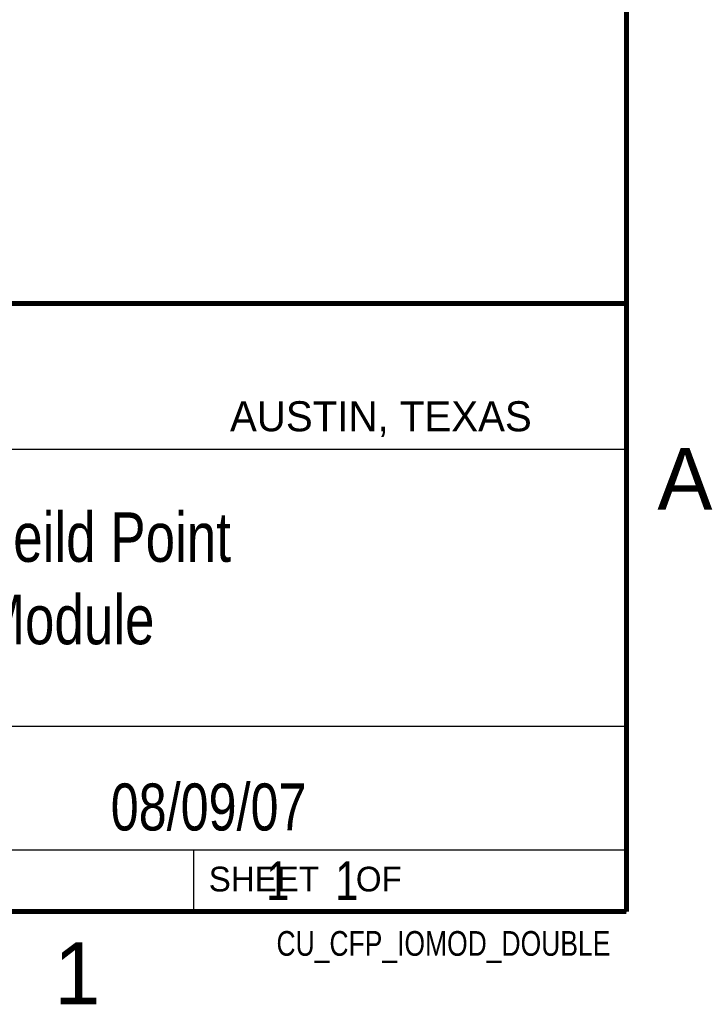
# Model space of a CAD drawing. Header units: inches. Extents: x 0 to 22, y 0 to 17.
# Tile 22 of 31: x 19 to 21.8, y 0.1 to 4.1. Entities that reach past the tile are written whole.
import ezdxf
from ezdxf.enums import TextEntityAlignment as Align

# ---------------------------------------------------------------- set-up
doc = ezdxf.new("R2010")
doc.units = ezdxf.units.IN
doc.header["$LTSCALE"] = 1.21
doc.header["$MEASUREMENT"] = 0
doc.layers.get('0').update_dxf_attribs({"linetype": 'CONTINUOUS'})
doc.styles.get("Standard").update_dxf_attribs({"font": 'txt', "width": 0.8})

msp = doc.modelspace()

# ---------------------------------------------------------------- linework, layer by layer
at = {"color": 2, "linetype": 'CONTINUOUS'}
for p, q in [((16.3737, 2.9596), (21.5037, 2.9596)), ((16.375, 2.96), (21.5, 2.96)), ((21.5037, 2.9596), (21.5037, 1.2496)), ((16.7288, 2.37), (21.5, 2.37)), ((16.3737, 1.2496), (21.5037, 1.2496)), ((18.01, 1.25), (21.5, 1.25)), ((21.5, 1.25), (21.5, 0.75)), ((16.375, 0.75), (21.5, 0.75)), ((18.01, 0.75), (21.5, 0.75)), ((19.75, 0.75), (21.5, 0.75)), ((19.75, 0.75), (19.75, 0.5)), ((21.5, 0.75), (21.5, 0.5)), ((19.75, 0.5), (21.5, 0.5)), ((20.4977, 0.4994), (21.4977, 0.4994)), ((20.4977, 0.4994), (20.4977, 0.4989)), ((20.4977, 0.4989), (21.4977, 0.4989)), ((21.4977, 0.4994), (21.4977, 0.4989))]:
    msp.add_line(p, q, dxfattribs=at)
at = {"color": 7, "linetype": 'CONTINUOUS', "const_width": 0.02}
for points in [[(21.5, 0.5), (21.5, 16.5)], [(13.6, 2.9595), (21.5, 2.96)], [(0.5, 0.5), (21.5, 0.5)]]:
    msp.add_lwpolyline(points, dxfattribs=at)

# ---------------------------------------------------------------- texts
at = {"color": 2, "linetype": 'CONTINUOUS'}
for s, height, p in [('AUSTIN, TEXAS', 0.121576, (19.898, 2.4426)), ('A', 0.25, (21.625, 2.125)), ('SHEET    OF', 0.1, (19.8121, 0.5815)), ('1', 0.25, (19.1875, 0.125))]:
    msp.add_text(s, height=height, dxfattribs=at).set_placement(p)
at = {"color": 7, "linetype": 'CONTINUOUS', "width": 0.8}
msp.add_text('  08/09/07', height=0.19, dxfattribs=at).set_placement((19.755, 0.8281), align=Align.CENTER)
at = {"color": 2, "linetype": 'CONTINUOUS', "width": 0.8}
msp.add_text('CU_CFP_IOMOD_DOUBLE', height=0.1, dxfattribs=at).set_placement((21.4352, 0.3213), align=Align.RIGHT)
at = {"color": 7, "linetype": 'CONTINUOUS'}
for s, insert, char_height, width, attachment_point in [('Compact Feild Point \\PRelay Module \\P ', (18.9387, 2.1146), 0.2, 3.2, 2), ('     1    1', (19.8125, 0.7031), 0.15625, 1.375, 1)]:
    msp.add_mtext(s, dxfattribs=dict(at, insert=insert, char_height=char_height, width=width, attachment_point=attachment_point))

doc.saveas('drawing.dxf')
